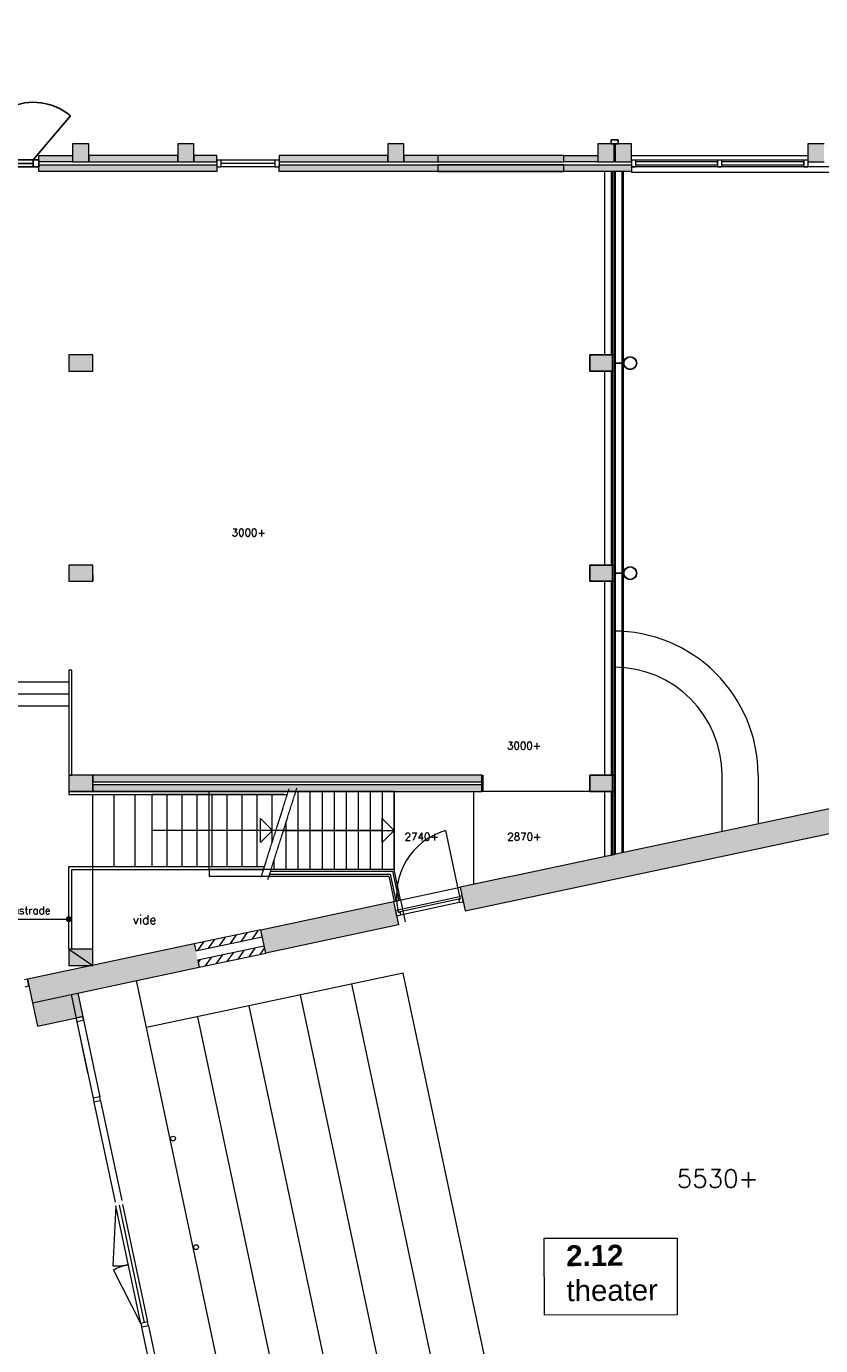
# Model space of a CAD drawing. Header units: millimetres. Extents: x 755778 to 1537169, y 90093 to 392038.
# Tile 11 of 134: x 909915 to 923148, y 151844 to 173820. Entities that reach past the tile are written whole.
import ezdxf
from ezdxf.enums import TextEntityAlignment as Align

# ---------------------------------------------------------------- set-up
doc = ezdxf.new("R2010")
doc.units = ezdxf.units.MM
doc.linetypes.add('DASHDOT', pattern=[9, 6, -1.5, 0, -1.5])
doc.layers.add('NIV 1OS', color=7, linetype='Continuous')
doc.layers.add('RUIMTEnr', color=7, linetype='Continuous', lineweight=5)
doc.styles.add('ROMANS', font='romans.shx')
doc.styles.get("Standard").update_dxf_attribs({"font": 'arial.ttf'})

msp = doc.modelspace()

# ---------------------------------------------------------------- hatches: boundary and pattern name
at = {"layer": 'NIV 1OS', "lineweight": 5, "true_color": 0x9ea0a1}
h = msp.add_hatch(color=253, dxfattribs=at)
h.paths.add_polyline_path([(919305.7, 161075.7), (919705.7, 161075.7), (919705.7, 161345.7), (919305.7, 161345.7)])
h.paths.add_polyline_path([(919305.7, 164575.7), (919705.7, 164575.7), (919705.7, 164845.7), (919305.7, 164845.7)])
h.paths.add_polyline_path([(919305.7, 168075.7), (919705.7, 168075.7), (919705.7, 168345.7), (919305.7, 168345.7)])
h.paths.add_polyline_path([(923090.7, 177030.7), (923090.7, 175010.7), (922850.7, 175010.7), (922850.7, 175410.7), (922930.7, 175410.7), (922930.7, 177030.7)])
h = msp.add_hatch(color=253, dxfattribs=at)
h.paths.add_polyline_path([(896685.7, 175360.7), (896955.7, 175360.7), (896955.7, 175060.7), (896685.7, 175060.7)])
h.paths.add_polyline_path([(896685.7, 171575.7), (896955.7, 171575.7), (896955.7, 171845.7), (896685.7, 171845.7)])
h.paths.add_polyline_path([(900185.7, 171575.7), (900455.7, 171575.7), (900455.7, 171845.7), (900185.7, 171845.7)])
h.paths.add_polyline_path([(903685.7, 171575.7), (903955.7, 171575.7), (903955.7, 171845.7), (903685.7, 171845.7)])
h.paths.add_polyline_path([(907185.7, 171575.7), (907455.7, 171575.7), (907455.7, 171845.7), (907185.7, 171845.7)])
h.paths.add_polyline_path([(907185.7, 175410.7), (907455.7, 175410.7), (907455.7, 175010.7), (907185.7, 175010.7)])
h.paths.add_polyline_path([(910685.7, 171560.7), (910955.7, 171560.7), (910955.7, 171860.7), (910685.7, 171860.7)])
h.paths.add_polyline_path([(919435.7, 171560.7), (919705.7, 171560.7), (919705.7, 171860.7), (919435.7, 171860.7)])
h.paths.add_polyline_path([(912435.7, 171560.7), (912705.7, 171560.7), (912705.7, 171860.7), (912435.7, 171860.7)])
h.paths.add_polyline_path([(915935.7, 171560.7), (916205.7, 171560.7), (916205.7, 171860.7), (915935.7, 171860.7)])
h.paths.add_polyline_path([(919725.7, 171560.7), (919995.7, 171560.7), (919995.7, 171860.7), (919725.7, 171860.7)])
h.paths.add_polyline_path([(919435.7, 175410.7), (919705.7, 175410.7), (919705.7, 175010.7), (919435.7, 175010.7)])
h.paths.add_polyline_path([(919725.7, 175410.7), (919995.7, 175410.7), (919995.7, 175010.7), (919725.7, 175010.7)])
h = msp.add_hatch(color=253, dxfattribs=at)
h.paths.add_polyline_path([(922935.7, 171560.7), (923205.7, 171560.7), (923205.7, 171860.7), (922935.7, 171860.7)])
h.paths.add_polyline_path([(926435.7, 171560.7), (926705.7, 171560.7), (926705.7, 171860.7), (926435.7, 171860.7)])
h.paths.add_polyline_path([(929935.7, 171560.7), (930205.7, 171560.7), (930205.7, 171860.7), (929935.7, 171860.7)])
h.paths.add_polyline_path([(933435.7, 171560.7), (933705.7, 171560.7), (933705.7, 171860.7), (933435.7, 171860.7)])
h.paths.add_polyline_path([(940435.7, 171560.7), (940705.7, 171560.7), (940705.7, 171860.7), (940435.7, 171860.7)])
h.paths.add_polyline_path([(936935.7, 171560.7), (937205.7, 171560.7), (937205.7, 171860.7), (936935.7, 171860.7)])
h.paths.add_polyline_path([(943935.7, 171560.7), (944205.7, 171560.7), (944205.7, 171860.7), (943935.7, 171860.7)])
h.paths.add_polyline_path([(926435.7, 175410.7), (926705.7, 175410.7), (926705.7, 175010.7), (926435.7, 175010.7)])
h.paths.add_polyline_path([(929935.7, 175410.7), (930205.7, 175410.7), (930205.7, 175010.7), (929935.7, 175010.7)])
h.paths.add_polyline_path([(933435.7, 175410.7), (933705.7, 175410.7), (933705.7, 175010.7), (933435.7, 175010.7)])
h.paths.add_polyline_path([(940435.7, 175410.7), (940705.7, 175410.7), (940705.7, 175010.7), (940435.7, 175010.7)])
h.paths.add_polyline_path([(936935.7, 175410.7), (937205.7, 175410.7), (937205.7, 175010.7), (936935.7, 175010.7)])
h.paths.add_polyline_path([(943935.7, 175410.7), (944205.7, 175410.7), (944205.7, 175010.7), (943935.7, 175010.7)])
at = {"layer": 'NIV 1OS', "lineweight": 5, "true_color": 0x555d61}
h = msp.add_hatch(color=251, dxfattribs=at)
h.paths.add_polyline_path([(910620.7, 158177.4), (911020.7, 158177.4), (911020.7, 158447.4), (910620.7, 158447.4)])
h.paths.add_polyline_path([(910620.7, 161075.7), (911020.7, 161075.7), (911020.7, 161345.7), (910620.7, 161345.7)])
h.paths.add_polyline_path([(910620.7, 164575.7), (911020.7, 164575.7), (911020.7, 164845.7), (910620.7, 164845.7)])
h.paths.add_polyline_path([(910620.7, 168075.7), (911020.7, 168075.7), (911020.7, 168345.7), (910620.7, 168345.7)])
h.paths.add_polyline_path([(910685.7, 171560.7), (910955.7, 171560.7), (910955.7, 171860.7), (910685.7, 171860.7)])
h.paths.add_polyline_path([(919305.7, 161075.7), (919705.7, 161075.7), (919705.7, 161345.7), (919305.7, 161345.7)])
h.paths.add_polyline_path([(919305.7, 164575.7), (919705.7, 164575.7), (919705.7, 164845.7), (919305.7, 164845.7)])
h.paths.add_polyline_path([(919305.7, 168075.7), (919705.7, 168075.7), (919705.7, 168345.7), (919305.7, 168345.7)])
h.paths.add_polyline_path([(919435.7, 171560.7), (919705.7, 171560.7), (919705.7, 171860.7), (919435.7, 171860.7)])
h.paths.add_polyline_path([(912435.7, 171560.7), (912705.7, 171560.7), (912705.7, 171860.7), (912435.7, 171860.7)])
h.paths.add_polyline_path([(915935.7, 171560.7), (916205.7, 171560.7), (916205.7, 171860.7), (915935.7, 171860.7)])
h.paths.add_polyline_path([(919725.7, 171560.7), (919995.7, 171560.7), (919995.7, 171860.7), (919725.7, 171860.7)])
h.paths.add_polyline_path([(922935.7, 171560.7), (923205.7, 171560.7), (923205.7, 171860.7), (922935.7, 171860.7)])
h.paths.add_polyline_path([(926435.7, 171560.7), (926705.7, 171560.7), (926705.7, 171860.7), (926435.7, 171860.7)])
h.paths.add_polyline_path([(929935.7, 171560.7), (930205.7, 171560.7), (930205.7, 171860.7), (929935.7, 171860.7)])
h.paths.add_polyline_path([(933435.7, 171560.7), (933705.7, 171560.7), (933705.7, 171860.7), (933435.7, 171860.7)])
h.paths.add_polyline_path([(936935.7, 171560.7), (937205.7, 171560.7), (937205.7, 171860.7), (936935.7, 171860.7)])
h.paths.add_polyline_path([(919305.7, 164575.7), (919305.7, 164845.7), (919705.7, 164845.7), (919705.7, 164575.7)])
h.paths.add_polyline_path([(919305.7, 168075.7), (919305.7, 168345.7), (919705.7, 168345.7), (919705.7, 168075.7)])
h.paths.add_polyline_path([(919305.7, 161075.7), (919305.7, 161345.7), (919705.7, 161345.7), (919705.7, 161075.7)])
at = {"layer": 'NIV 1OS', "lineweight": 5, "true_color": 0x9ea0a1}
for points in [[(910685.7, 171670.7), (910120.7, 171670.7), (910120.7, 171560.7), (910685.7, 171560.7)], [(912435.7, 171670.7), (910955.7, 171670.7), (910955.7, 171560.7), (912435.7, 171560.7)], [(913090.2, 171670.7), (912705.7, 171670.7), (912705.7, 171560.7), (913090.2, 171560.7)], [(915935.7, 171670.7), (914124.7, 171670.7), (914124.7, 171560.7), (915935.7, 171560.7)], [(916770.7, 171670.7), (916205.7, 171670.7), (916205.7, 171560.7), (916770.7, 171560.7)], [(918870.7, 171670.7), (916770.7, 171670.7), (916770.7, 171560.7), (918870.7, 171560.7)], [(919435.7, 171670.7), (918870.7, 171670.7), (918870.7, 171560.7), (919435.7, 171560.7)], [(913090.2, 171510.7), (910120.7, 171510.7), (910120.7, 171400.7), (913090.2, 171400.7)], [(916770.7, 171510.7), (914125.8, 171510.7), (914125.8, 171400.7), (916770.7, 171400.7)], [(918870.7, 171510.7), (916770.7, 171510.7), (916770.7, 171400.7), (918870.7, 171400.7)], [(919995.7, 171510.7), (918870.7, 171510.7), (918870.7, 171400.7), (919995.7, 171400.7)], [(910620.7, 168075.7), (911020.7, 168075.7), (911020.7, 168345.7), (910620.7, 168345.7)], [(910620.7, 164575.7), (911020.7, 164575.7), (911020.7, 164845.7), (910620.7, 164845.7)], [(910620.7, 161075.7), (911020.7, 161075.7), (911020.7, 161345.7), (910620.7, 161345.7)], [(917505.7, 161345.7), (911020.7, 161345.7), (911020.7, 161235.7), (917505.7, 161235.7)], [(917505.7, 161185.7), (911020.7, 161185.7), (911020.7, 161075.7), (917505.7, 161075.7)], [(910620.7, 158177.4), (911020.7, 158177.4), (911020.7, 158447.4), (910620.7, 158447.4)]]:
    msp.add_hatch(color=253, dxfattribs=at).paths.add_polyline_path(points)
at = {"layer": 'NIV 1OS', "lineweight": 5}
for points in [[(924561.8, 161203.8), (924496.4, 161190), (924506.8, 161141), (924457.9, 161130.7), (924447.5, 161179.6), (923705.9, 161021.9), (923736, 160880.1), (919785.2, 160040.3), (919671.2, 160016.1), (918047.7, 159671), (917933.7, 159646.8), (917142.7, 159478.6), (917225.9, 159087.4), (924088.2, 160546), (924178.6, 160120.5), (924385, 160164.4), (924579.7, 160205.8), (924765.5, 160245.3)], [(916116.6, 158851.6), (916033.4, 159242.9), (913821, 158772.6), (913845.9, 158655.2), (913904.1, 158381.3)], [(912794.9, 158145.6), (912770, 158262.9), (912711.7, 158536.8), (909934.4, 157946.5), (909958.1, 157835), (910017.5, 157555.2)], [(910658.9, 157691.5), (910017.5, 157555.2), (910100.7, 157163.9), (910742, 157300.3)], [(910770.4, 157715.2), (910658.9, 157691.5), (910742, 157300.3), (910853.5, 157324)]]:
    msp.add_hatch(color=7, dxfattribs=at).paths.add_polyline_path(points)
at = {"layer": 'NIV 1OS', "lineweight": 5, "true_color": 0x9ea0a1}
h = msp.add_hatch(color=253, dxfattribs=at)
edge = h.paths.add_edge_path()
edge.add_arc((910620.7, 158947.4), 50, 0, 360)

# ---------------------------------------------------------------- linework, layer by layer
at = {"layer": 'NIV 1OS', "color": 253, "true_color": 0x9ea0a1}
for p, q in [((910030.7, 171594.8), (910647.8, 172330.2)), ((910030.7, 171594.8), (908110.7, 171594.8)), ((910030.7, 171537.8), (908110.7, 171537.8)), ((908110.7, 171480.8), (910030.7, 171480.8)), ((910030.7, 171480.8), (910030.7, 171594.8))]:
    msp.add_line(p, q, dxfattribs=at)
at = {"layer": 'NIV 1OS', "color": 253, "lineweight": 5, "true_color": 0x9ea0a1}
for p, q in [((910955.7, 171860.7), (910685.7, 171860.7)), ((910685.7, 171860.7), (910685.7, 171560.7)), ((910955.7, 171560.7), (910955.7, 171860.7)), ((912705.7, 171860.7), (912435.7, 171860.7)), ((912435.7, 171860.7), (912435.7, 171560.7)), ((912705.7, 171560.7), (912705.7, 171860.7)), ((916205.7, 171860.7), (915935.7, 171860.7)), ((915935.7, 171860.7), (915935.7, 171560.7)), ((916205.7, 171560.7), (916205.7, 171860.7)), ((919705.7, 171860.7), (919435.7, 171860.7)), ((919435.7, 171860.7), (919435.7, 171560.7)), ((919705.7, 171560.7), (919705.7, 171860.7)), ((919995.7, 171860.7), (919725.7, 171860.7)), ((919725.7, 171860.7), (919725.7, 171560.7)), ((919995.7, 171560.7), (919995.7, 171860.7)), ((923205.7, 171860.7), (922935.7, 171860.7)), ((922935.7, 171860.7), (922935.7, 171560.7)), ((910120.7, 171560.7), (910120.7, 171670.7)), ((910120.7, 171670.7), (910685.7, 171670.7)), ((910685.7, 171670.7), (910685.7, 171560.7)), ((910955.7, 171670.7), (910955.7, 171560.7)), ((912435.7, 171670.7), (910955.7, 171670.7)), ((912435.7, 171560.7), (912435.7, 171670.7)), ((913090.2, 171670.7), (912705.7, 171670.7)), ((912705.7, 171670.7), (912705.7, 171560.7)), ((913090.2, 171560.7), (913090.2, 171670.7)), ((915935.7, 171670.7), (914124.7, 171670.7)), ((914124.7, 171670.7), (914124.7, 171560.7)), ((915935.7, 171560.7), (915935.7, 171670.7)), ((918870.7, 171670.7), (916205.7, 171670.7)), ((916205.7, 171670.7), (916205.7, 171560.7)), ((916770.7, 171670.7), (916770.7, 171560.7)), ((918870.7, 171670.7), (916770.7, 171670.7)), ((918870.7, 171670.7), (919435.7, 171670.7)), ((918870.7, 171560.7), (918870.7, 171670.7)), ((919435.7, 171670.7), (919435.7, 171560.7)), ((919995.7, 171670.7), (922935.7, 171670.7)), ((910685.7, 171560.7), (910120.7, 171560.7)), ((910120.7, 171400.7), (910120.7, 171510.7)), ((910120.7, 171510.7), (913090.2, 171510.7)), ((910685.7, 171560.7), (910955.7, 171560.7)), ((910955.7, 171560.7), (912435.7, 171560.7)), ((912435.7, 171560.7), (912705.7, 171560.7)), ((912705.7, 171560.7), (913090.2, 171560.7)), ((913090.2, 171560.7), (913090.2, 171510.7)), ((913090.2, 171510.7), (913090.2, 171400.7)), ((914124.7, 171560.7), (915935.7, 171560.7)), ((914125.8, 171400.7), (914125.8, 171510.7)), ((914125.8, 171510.7), (918870.7, 171510.7)), ((915935.7, 171560.7), (916205.7, 171560.7)), ((916205.7, 171560.7), (918870.7, 171560.7)), ((916770.7, 171560.7), (918870.7, 171560.7)), ((916770.7, 171510.7), (916770.7, 171400.7)), ((918870.7, 171510.7), (916770.7, 171510.7)), ((919435.7, 171560.7), (918870.7, 171560.7)), ((918870.7, 171510.7), (919995.7, 171510.7)), ((918870.7, 171400.7), (918870.7, 171510.7)), ((919435.7, 171560.7), (919705.7, 171560.7)), ((919725.7, 171560.7), (919995.7, 171560.7)), ((920062.7, 171592.7), (919995.7, 171592.7)), ((919995.7, 171592.7), (919995.7, 171389.6)), ((919995.7, 171510.7), (919995.7, 171400.7)), ((919995.7, 171478.7), (920062.7, 171478.7)), ((968570.7, 171478.7), (919995.7, 171478.7)), ((920062.7, 171592.7), (920062.7, 171478.7)), ((921432.2, 171592.7), (920062.7, 171592.7)), ((921432.2, 171560.7), (920062.7, 171560.7)), ((920062.7, 171560.7), (920062.7, 171510.7)), ((920062.7, 171510.7), (921432.2, 171510.7)), ((921499.2, 171592.7), (921432.2, 171592.7)), ((921432.2, 171592.7), (921432.2, 171478.7)), ((921432.2, 171510.7), (921432.2, 171560.7)), ((921432.2, 171478.7), (921499.2, 171478.7)), ((921499.2, 171592.7), (921499.2, 171478.7)), ((922868.7, 171592.7), (921499.2, 171592.7)), ((922868.7, 171560.7), (921499.2, 171560.7)), ((921499.2, 171560.7), (921499.2, 171510.7)), ((921499.2, 171510.7), (922868.7, 171510.7)), ((922935.7, 171592.7), (922868.7, 171592.7)), ((922868.7, 171592.7), (922868.7, 171478.7)), ((922868.7, 171510.7), (922868.7, 171560.7)), ((922868.7, 171478.7), (922935.7, 171478.7)), ((922935.7, 171592.7), (922935.7, 171478.7)), ((922935.7, 171560.7), (923205.7, 171560.7)), ((913090.2, 171400.7), (910120.7, 171400.7)), ((918870.7, 171400.7), (914125.8, 171400.7)), ((916770.7, 171400.7), (918870.7, 171400.7)), ((919995.7, 171400.7), (918870.7, 171400.7)), ((919550.7, 168345.7), (919550.7, 171400.7)), ((919705.7, 171400.7), (919655.7, 171400.7)), ((919655.7, 171400.7), (919655.7, 168345.7)), ((919680.7, 160018.1), (919680.7, 171400.7)), ((919705.7, 168345.7), (919705.7, 171400.7)), ((919730.7, 160028.7), (919730.7, 171400.7)), ((919840.7, 160052.1), (919840.7, 171400.7)), ((919860.7, 171400.7), (919860.7, 160056.4)), ((919995.7, 171389.6), (968570.7, 171389.6)), ((911020.7, 168345.7), (910620.7, 168345.7)), ((910620.7, 168345.7), (910620.7, 168075.7)), ((911020.7, 168075.7), (911020.7, 168345.7)), ((919705.7, 168345.7), (919305.7, 168345.7)), ((919305.7, 168345.7), (919305.7, 168075.7)), ((919305.7, 168075.7), (919305.7, 168345.7)), ((919305.7, 168345.7), (919705.7, 168345.7)), ((919655.7, 168345.7), (919705.7, 168345.7)), ((919705.7, 168075.7), (919705.7, 168345.7)), ((919705.7, 168345.7), (919705.7, 168075.7)), ((919705.7, 168205.7), (919705.7, 168215.7)), ((919705.7, 168215.7), (919865.7, 168215.7)), ((919865.7, 168205.7), (919705.7, 168205.7)), ((919865.7, 168215.7), (919865.7, 168205.7)), ((910620.7, 168075.7), (911020.7, 168075.7)), ((919305.7, 168075.7), (919705.7, 168075.7)), ((919705.7, 168075.7), (919305.7, 168075.7)), ((919550.7, 164845.7), (919550.7, 168075.7)), ((919705.7, 168075.7), (919655.7, 168075.7)), ((919655.7, 168075.7), (919655.7, 164845.7)), ((919705.7, 164845.7), (919705.7, 168075.7)), ((911020.7, 164845.7), (910620.7, 164845.7)), ((910620.7, 164845.7), (910620.7, 164575.7)), ((911020.7, 164575.7), (911020.7, 164845.7)), ((919705.7, 164845.7), (919305.7, 164845.7)), ((919305.7, 164845.7), (919305.7, 164575.7)), ((919305.7, 164575.7), (919305.7, 164845.7)), ((919305.7, 164845.7), (919705.7, 164845.7)), ((919655.7, 164845.7), (919705.7, 164845.7)), ((919705.7, 164575.7), (919705.7, 164845.7)), ((919705.7, 164845.7), (919705.7, 164575.7)), ((911020.7, 164689.7), (911020.7, 164575.7)), ((919705.7, 164705.7), (919705.7, 164715.7)), ((919705.7, 164715.7), (919865.7, 164715.7)), ((919865.7, 164705.7), (919705.7, 164705.7)), ((919865.7, 164715.7), (919865.7, 164705.7)), ((910620.7, 164575.7), (911020.7, 164575.7)), ((919305.7, 164575.7), (919705.7, 164575.7)), ((919705.7, 164575.7), (919305.7, 164575.7)), ((919550.7, 161345.7), (919550.7, 164575.7)), ((919705.7, 164575.7), (919655.7, 164575.7)), ((919655.7, 164575.7), (919655.7, 161345.7)), ((919705.7, 161345.7), (919705.7, 164575.7)), ((910670.7, 163095.7), (910620.7, 163095.7)), ((910620.7, 163095.7), (910620.7, 161345.7)), ((910670.7, 161345.7), (910670.7, 163095.7)), ((919705.7, 163145.7), (919695.7, 163145)), ((910620.7, 162895.7), (907380.7, 162895.7)), ((910620.7, 162895.7), (910620.7, 162495.7)), ((910620.7, 162695.7), (907380.7, 162695.7)), ((910620.7, 162495.7), (907380.7, 162495.7)), ((911020.7, 161345.7), (910620.7, 161345.7)), ((910620.7, 161345.7), (910620.7, 161075.7)), ((910620.7, 161345.7), (910670.7, 161345.7)), ((917505.7, 161345.7), (911020.7, 161345.7)), ((911020.7, 161345.7), (911020.7, 161235.7)), ((911020.7, 161075.7), (911020.7, 161345.7)), ((917505.7, 161075.7), (917505.7, 161345.7)), ((917505.7, 161345.7), (917520.7, 161345.7)), ((917505.7, 161235.7), (917505.7, 161345.7)), ((917520.7, 161345.7), (917520.7, 161075.7)), ((919705.7, 161345.7), (919305.7, 161345.7)), ((919305.7, 161345.7), (919305.7, 161075.7)), ((919305.7, 161075.7), (919305.7, 161345.7)), ((919305.7, 161345.7), (919705.7, 161345.7)), ((919655.7, 161345.7), (919705.7, 161345.7)), ((919705.7, 161075.7), (919705.7, 161345.7)), ((919705.7, 161345.7), (919705.7, 161075.7)), ((921505.7, 160406), (921505.7, 161345.7)), ((922105.7, 161345.7), (922105.7, 160533.6)), ((911020.7, 161235.7), (917505.7, 161235.7)), ((917505.7, 161185.7), (911020.7, 161185.7)), ((911020.7, 161185.7), (911020.7, 161075.7)), ((917505.7, 161075.7), (917505.7, 161185.7)), ((910620.7, 161075.7), (911020.7, 161075.7)), ((914275, 161075.7), (910620.7, 161075.7)), ((910620.7, 161075.7), (910620.7, 161025.7)), ((910620.7, 161025.7), (914259.2, 161025.7)), ((911020.7, 161075.7), (917505.7, 161075.7)), ((911020.7, 158447.4), (911020.7, 161025.7)), ((911370.9, 161025.7), (911370.9, 159825.7)), ((911720.7, 161025.7), (911720.7, 159825.7)), ((914206.4, 161025.7), (912004, 161025.7)), ((912004, 161025.7), (912004, 159825.7)), ((912254, 161025.7), (912254, 159825.7)), ((912504, 161025.7), (912504, 159825.7)), ((912754, 161025.7), (912754, 159825.7)), ((916040.5, 161075.7), (912962.5, 161075.7)), ((912962.5, 159775.7), (912962.5, 161075.7)), ((913004, 161025.7), (913004, 159825.7)), ((913254, 161025.7), (913254, 159825.7)), ((913504, 161025.7), (913504, 159825.7)), ((913754, 161025.7), (913754, 159825.7)), ((914004, 161025.7), (914004, 160220.8)), ((914400.9, 161075.7), (916040.5, 161075.7)), ((914440.5, 161075.7), (914440.5, 159775.7)), ((914640.5, 161075.7), (914640.5, 159775.7)), ((914840.5, 161075.7), (914840.5, 159775.7)), ((915040.5, 161075.7), (915040.5, 159775.7)), ((915240.5, 161075.7), (915240.5, 159775.7)), ((915440.5, 161075.7), (915440.5, 159775.7)), ((915640.5, 161075.7), (915640.5, 159775.7)), ((915840.5, 161075.7), (915840.5, 159775.7)), ((916040.5, 159775.7), (916040.5, 161075.7)), ((916040.5, 161075.7), (916040.5, 159775.7)), ((917370.7, 159527.1), (917370.7, 161075.7)), ((917520.7, 161075.7), (917505.7, 161075.7)), ((919305.7, 161075.7), (917520.7, 161075.7)), ((919305.7, 161075.7), (919705.7, 161075.7)), ((919705.7, 161075.7), (919305.7, 161075.7)), ((919550.7, 159990.5), (919550.7, 161075.7)), ((919705.7, 161075.7), (919655.7, 161075.7)), ((919655.7, 161075.7), (919655.7, 160012.8)), ((919705.7, 160023.4), (919705.7, 161075.7)), ((913816.2, 160425.7), (912004, 160425.7)), ((915840.5, 160425.7), (912962.5, 160425.7)), ((913816.2, 160225.7), (913816.2, 160625.7)), ((913816.2, 160625.7), (914016.2, 160425.7)), ((914016.2, 160425.7), (913816.2, 160225.7)), ((914194.8, 160425.7), (916040.5, 160425.7)), ((915840.5, 160425.7), (914194.8, 160425.7)), ((914240.5, 160569.9), (914240.5, 159775.7)), ((915840.5, 160625.7), (916040.5, 160425.7)), ((915840.5, 160225.7), (915840.5, 160625.7)), ((915840.5, 160225.7), (915840.5, 160625.7)), ((915840.5, 160625.7), (916040.5, 160425.7)), ((915840.5, 160225.7), (915840.5, 160625.7)), ((915840.5, 160625.7), (916040.5, 160425.7)), ((916040.5, 160425.7), (915840.5, 160225.7)), ((916040.5, 160425.7), (915840.5, 160225.7)), ((916040.5, 160425.7), (915840.5, 160225.7)), ((919655.7, 160012.8), (919705.7, 160023.4)), ((910620.7, 158447.4), (910620.7, 159825.7)), ((910620.7, 159825.7), (913878.7, 159825.7)), ((910670.7, 158447.4), (910670.7, 159775.7)), ((910670.7, 159775.7), (913862.9, 159775.7)), ((912004, 159825.7), (913826, 159825.7)), ((916040.5, 159775.7), (912962.5, 159775.7)), ((912962.5, 159775.7), (912962.5, 159665.7)), ((916040.5, 159775.7), (913988.8, 159775.7)), ((914040.5, 159939), (914040.5, 159775.7)), ((916149.1, 159267.5), (916040.5, 159775.7)), ((912962.5, 159665.7), (915951.5, 159665.7)), ((913963.4, 159695.7), (915975.8, 159695.7)), ((913979.2, 159745.7), (916016.2, 159745.7)), ((915951.5, 159665.7), (916041.5, 159244.6)), ((915975.8, 159695.7), (916070.9, 159250.7)), ((916016.2, 159745.7), (916119.8, 159261.2)), ((916041.5, 159244.6), (916149.1, 159267.5)), ((916149.1, 159267.5), (916227.1, 158900.7)), ((909454.8, 158947.4), (910620.7, 158947.4)), ((911020.7, 158447.4), (910620.7, 158447.4)), ((910620.7, 158447.4), (910620.7, 158177.4)), ((911020.7, 158177.4), (911020.7, 158447.4)), ((910620.7, 158177.4), (911020.7, 158177.4))]:
    msp.add_line(p, q, dxfattribs=at)
at = {"layer": 'NIV 1OS', "color": 7}
for p, q in [((919658.7, 171927.7), (919772.7, 171927.7)), ((919658.7, 171860.7), (919658.7, 171927.7)), ((919772.7, 171860.7), (919658.7, 171860.7)), ((919772.7, 171927.7), (919772.7, 171860.7)), ((910030.7, 171480.8), (910030.7, 171594.8)), ((910030.7, 171594.8), (910120.7, 171594.8)), ((910120.7, 171480.8), (910030.7, 171480.8)), ((910120.7, 171594.8), (910120.7, 171480.8))]:
    msp.add_line(p, q, dxfattribs=at)
at = {"layer": 'NIV 1OS', "color": 253, "linetype": 'ByBlock', "lineweight": 5, "true_color": 0x9ea0a1}
for p, q in [((913157.2, 171592.7), (913090.2, 171592.7)), ((913090.2, 171592.7), (913090.2, 171478.7)), ((913090.2, 171478.7), (913157.2, 171478.7)), ((913157.2, 171592.7), (913157.2, 171478.7)), ((914124.2, 171592.7), (914057.2, 171592.7)), ((914057.2, 171592.7), (914057.2, 171478.7)), ((914057.2, 171478.7), (914124.2, 171478.7)), ((914124.2, 171592.7), (914124.2, 171478.7))]:
    msp.add_line(p, q, dxfattribs=at)
at = {"layer": 'NIV 1OS', "color": 253, "lineweight": 5, "ltscale": 0.3, "true_color": 0x9ea0a1}
for p, q in [((914057.2, 171592.7), (913157.2, 171592.7)), ((914057.2, 171535.7), (913157.2, 171535.7)), ((914057.2, 171478.7), (913157.2, 171478.7))]:
    msp.add_line(p, q, dxfattribs=at)
at = {"layer": 'NIV 1OS', "color": 253, "linetype": 'DASHDOT', "lineweight": 5, "true_color": 0x9ea0a1}
for p, q in [((914288.7, 161119), (913819.5, 159639)), ((914418.7, 161131.9), (913933.9, 159602.8))]:
    msp.add_line(p, q, dxfattribs=at)
at = {"layer": 'NIV 1OS', "color": 7, "linetype": 'Continuous', "lineweight": 5}
for p, q in [((923736, 160880.1), (919785.2, 160040.3)), ((917225.9, 159087.4), (924088.2, 160546)), ((919671.2, 160016.1), (918047.7, 159671)), ((919785.2, 160040.3), (919671.2, 160016.1)), ((917933.7, 159646.8), (917142.7, 159478.6)), ((918047.7, 159671), (917933.7, 159646.8)), ((917142.7, 159478.6), (917225.9, 159087.4))]:
    msp.add_line(p, q, dxfattribs=at)
at = {"layer": 'NIV 1OS', "color": 7, "lineweight": 5}
for p, q in [((916899.1, 160422.8), (917132.7, 159323.6)), ((916033.4, 159242.9), (917142.7, 159478.6)), ((917173.2, 159335.3), (917132.1, 159326.6)), ((917132.1, 159326.6), (917142.3, 159278.7)), ((917194, 159237.5), (917173.2, 159335.3)), ((913821, 158772.6), (916033.4, 159242.9)), ((916033.4, 159242.9), (916116.6, 158851.6)), ((916105.6, 159105.3), (917132.7, 159323.6)), ((917141, 159284.5), (916113.9, 159066.2)), ((917128.4, 159223.6), (916150.9, 159012.2)), ((917142.3, 159278.7), (917117.8, 159273.5)), ((917117.8, 159273.5), (917128.4, 159223.6)), ((917128.4, 159223.6), (917194, 159237.5)), ((917132.7, 159323.6), (917141, 159284.5)), ((916064.6, 159096.1), (916105.7, 159104.9)), ((916085.4, 158998.3), (916064.6, 159096.1)), ((916150.9, 159012.2), (916085.4, 158998.3)), ((916113.9, 159066.2), (916105.6, 159105.3)), ((916105.7, 159104.9), (916115.9, 159056.9)), ((916115.9, 159056.9), (916140.3, 159062.1)), ((916140.3, 159062.1), (916150.9, 159012.2)), ((913821, 158772.6), (912711.7, 158536.8)), ((913316.3, 158542.6), (913417.3, 158686.8)), ((913498.5, 158581.4), (913599.4, 158725.5)), ((913680.6, 158620.1), (913781.5, 158764.2)), ((913845.9, 158655.2), (913821, 158772.6)), ((913904.1, 158381.3), (913821, 158772.6)), ((916116.6, 158851.6), (913904.1, 158381.3)), ((912711.7, 158536.8), (909934.4, 157946.5)), ((910620.7, 158447.4), (911020.7, 158177.4)), ((911020.7, 158447.4), (910620.7, 158447.4)), ((910620.7, 158447.4), (910620.7, 158177.4)), ((911020.7, 158177.4), (911020.7, 158447.4)), ((912711.7, 158536.8), (912736.7, 158419.4)), ((912736.7, 158419.4), (913845.9, 158655.2)), ((912769.9, 158426.5), (912870.8, 158570.6)), ((913879.2, 158498.7), (912770, 158262.9)), ((912952, 158465.2), (913053, 158609.3)), ((913134.2, 158503.9), (913235.1, 158648.1)), ((913627.3, 158322.5), (913728.2, 158466.6)), ((913809.4, 158361.2), (913885.4, 158469.6)), ((913904.1, 158381.3), (913879.2, 158498.7)), ((912770, 158262.9), (912794.9, 158145.6)), ((912779.4, 158218.6), (912817.5, 158273)), ((912794.9, 158145.6), (913904.1, 158381.3)), ((912898.7, 158167.6), (912999.6, 158311.7)), ((913080.8, 158206.3), (913181.8, 158350.5)), ((913263, 158245), (913363.9, 158389.2)), ((913445.1, 158283.8), (913546.1, 158427.9)), ((910017.5, 157555.2), (912794.9, 158145.6)), ((910620.7, 158177.4), (911020.7, 158177.4)), ((916194.2, 158050.2), (911914.8, 157140.6)), ((917774.4, 150616.3), (916194.2, 158050.2)), ((909934.4, 157946.5), (909885.5, 157936.1)), ((909892.5, 157821), (909958.1, 157835)), ((909934.4, 157946.5), (910017.5, 157555.2)), ((909958.1, 157835), (909934.4, 157946.5)), ((913661.3, 148924.2), (911748.5, 157923.1)), ((916918.5, 150434.4), (915338.4, 157868.3)), ((910658.9, 157691.5), (910935.8, 156388.5)), ((910770.4, 157715.2), (911137.6, 155987.3)), ((916062.6, 150252.5), (914482.5, 157686.4)), ((910017.5, 157555.2), (910100.7, 157163.9)), ((915206.7, 150070.5), (913626.6, 157504.5)), ((910100.7, 157163.9), (910853.5, 157324)), ((910756, 157234.7), (911026.1, 155963.6)), ((914350.9, 149888.6), (912770.7, 157322.5)), ((911040.1, 155898.1), (911393.4, 154235.7)), ((911151.6, 155921.8), (911504.9, 154259.4)), ((911407.3, 154170.2), (911355, 153171.6)), ((911823.2, 152213.9), (911407.3, 154170.2)), ((911463.1, 154182), (911878.9, 152225.7)), ((911518.9, 154193.9), (911934.7, 152237.6)), ((911823.2, 152213.9), (911369.2, 153104.9)), ((912190.4, 150486), (911837.1, 152148.4)), ((911948.6, 152172.1), (912302, 150509.7))]:
    msp.add_line(p, q, dxfattribs=at)
at = {"layer": 'NIV 1OS', "color": 7, "linetype": 'ByBlock', "lineweight": 5}
for p, q in [((910853.5, 157324), (910742, 157300.3)), ((910742, 157300.3), (910756, 157234.7)), ((910867.5, 157258.4), (910756, 157234.7)), ((910867.5, 157258.4), (910853.5, 157324)), ((911137.6, 155987.3), (911026.1, 155963.6)), ((911026.1, 155963.6), (911040.1, 155898.1)), ((911151.6, 155921.8), (911040.1, 155898.1)), ((911151.6, 155921.8), (911137.6, 155987.3)), ((911934.7, 152237.6), (911823.2, 152213.9)), ((911823.2, 152213.9), (911837.1, 152148.4)), ((911948.6, 152172.1), (911837.1, 152148.4)), ((911948.6, 152172.1), (911934.7, 152237.6))]:
    msp.add_line(p, q, dxfattribs=at)
at = {"layer": 'NIV 1OS', "lineweight": 5}
for centre, radius in [((919975.2, 168210.7), 109.5), ((919975.2, 168210.7), 103.7), ((919975.2, 164710.7), 109.5), ((919975.2, 164710.7), 103.7)]:
    msp.add_circle(centre, radius, dxfattribs=at)
at = {"layer": 'NIV 1OS', "color": 7, "lineweight": 5}
for centre in [(912358.4, 155292.5), (912742.9, 153483.7)]:
    msp.add_circle(centre, 40, dxfattribs=at)
at = {"layer": 'NIV 1OS', "color": 253, "true_color": 0x9ea0a1}
msp.add_arc((910030.7, 171594.8), 960, 50, 180, dxfattribs=at)
at = {"layer": 'NIV 1OS', "color": 253, "lineweight": 5, "true_color": 0x9ea0a1}
for radius, start, end in [(2400, 360, 90.23873), (1800, 0, 90)]:
    msp.add_arc((919705.7, 161345.7), radius, start, end, dxfattribs=at)
at = {"layer": 'NIV 1OS', "color": 7, "lineweight": 5}
for centre, radius, start, end in [((917211.6, 159336.9), 1130, 106.0559, 192), ((911407.3, 154170.2), 1000, 267, 282), ((911823.2, 152213.9), 1000, 102, 117)]:
    msp.add_arc(centre, radius, start, end, dxfattribs=at)
at = {"layer": 'RUIMTEnr', "lineweight": 5}
msp.add_lwpolyline([(918544.4, 153630.9), (920757.2, 153636.2), (920760.3, 152358.7), (918547.5, 152353.3)], close=True, dxfattribs=at)

# ---------------------------------------------------------------- texts
at = {"layer": 'NIV 1OS', "color": 253, "lineweight": 5, "true_color": 0x9ea0a1, "style": 'ROMANS'}
for s, height, p in [('3000+', 125, (913336.1, 165324.7)), ('3000+', 125, (917923.9, 161775.9)), ('2740+', 125, (916217.3, 160259.4)), ('2870+', 125, (917928.2, 160259.4)), ('vide', 150, (911688.8, 158863.5))]:
    msp.add_text(s, height=height, dxfattribs=at).set_placement(p)
msp.add_text('balustrade', height=125, dxfattribs=at).set_placement((909443.8, 158994.7), align=Align.BOTTOM_LEFT)
at = {"layer": 'NIV 1OS', "color": 7, "lineweight": 5, "style": 'ROMANS'}
msp.add_text('5530+', height=300, dxfattribs=at).set_placement((920752.3, 154475.9))
at = {"layer": 'RUIMTEnr', "lineweight": 5, "insert": (918911.7, 153046.6), "char_height": 350, "attachment_point": 4, "rotation": 0.55311}
msp.add_mtext_dynamic_manual_height_columns('{\\fArial|b1|i0|c0|p34;2.12\\P}theater', width=3852.586, gutter_width=121.2, heights=[0], dxfattribs=at)

doc.saveas('drawing.dxf')
